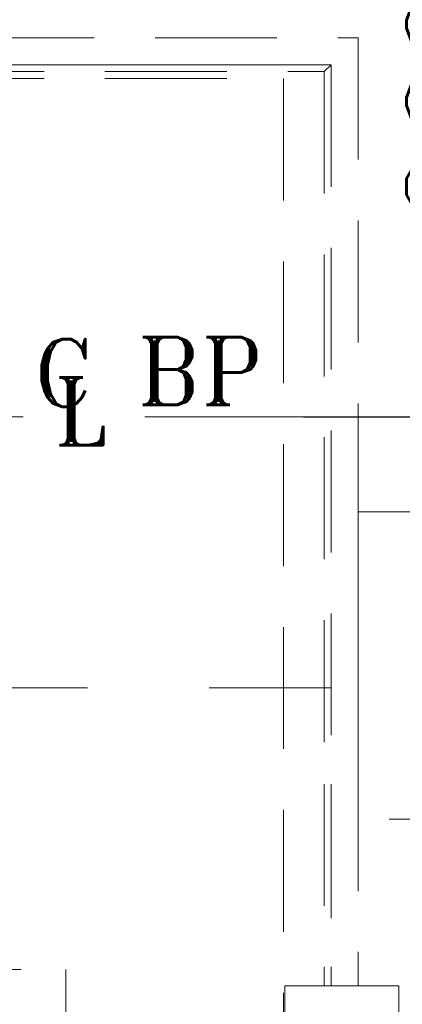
# Model space of a CAD drawing. Header units: inches. Extents: x 0 to 1545919, y 0 to 23143738.
# Tile 155 of 197: x 193740 to 195153, y 157969 to 161604. Entities that reach past the tile are written whole.
import ezdxf

# ---------------------------------------------------------------- set-up
doc = ezdxf.new("R2010")
doc.units = ezdxf.units.IN
doc.header["$LTSCALE"] = 1800
doc.header["$MEASUREMENT"] = 0
doc.linetypes.add('CENTER', pattern=[2, 1.25, -0.25, 0.25, -0.25])
doc.linetypes.add('HIDDEN', pattern=[0.375, 0.25, -0.125])
doc.layers.get('0').update_dxf_attribs({"color": 253, "lineweight": 5})
doc.layers.get('Defpoints').update_dxf_attribs({"lineweight": 18})
for name, color, linetype, lineweight in [('AUX COL', 1, 'Continuous', 18), ('CEN', 8, 'CENTER', 18), ('DIM', 4, 'Continuous', 18), ('EQUIP', 8, 'HIDDEN', 9), ('GRID', 251, 'CENTER', 18), ('TEXT', 3, 'Continuous', 18)]:
    doc.layers.add(name, color=color, linetype=linetype, lineweight=lineweight)
doc.styles.add('ROMANS', font='romans.shx')
doc.styles.add('ROMANT', font='romant')
doc.dimstyles.new('USER175', dxfattribs={"dimscale": 175, "dimtxt": 2, "dimasz": 1.75, "dimexe": 0, "dimexo": 0, "dimgap": 0.5, "dimtad": 1, "dimdec": 0, "dimzin": 0, "dimdsep": 46, "dimtxsty": 'ROMANS', "dimcen": 0, "dimclrd": 4, "dimclre": 4, "dimclrt": 4, "dimadec": 0, "dimazin": 0, "dimtfac": 0.09, "dimtdec": 0, "dimtix": 1, "dimtofl": 0, "dimtmove": 0, "dimatfit": 3, "dimfxl": 1, "dimtolj": 1, "dimtzin": 0, "dimarcsym": 0})

# ---------------------------------------------------------------- blocks, each defined once
blk = doc.blocks.new('AUX COLUMNS')
at = {"layer": 'GRID'}
blk.add_line((-171537.8, 65915), (-242037.8, 65915), dxfattribs=at)
blk = doc.blocks.new('*D789')
at = {"layer": 'Defpoints', "color": 0, "transparency": 16777216}
for p in [(193740, 162737), (195606.4, 162737), (194788.4, 160137)]:
    blk.add_point(p, dxfattribs=at)
at = {"layer": 'DIM', "color": 4, "lineweight": -2, "transparency": 16777216}
for p, q in [((193740, 162737), (195606.4, 162737)), ((195606.4, 160443.3), (195606.4, 162430.8)), ((194788.4, 160137), (195606.4, 160137))]:
    blk.add_line(p, q, dxfattribs=at)
at = {"layer": 'DIM', "color": 4, "transparency": 16777216}
for points in [[(195555.4, 162430.8), (195657.5, 162430.8), (195606.4, 162737)], [(195555.4, 160443.3), (195657.5, 160443.3), (195606.4, 160137)]]:
    blk.add_solid(points, dxfattribs=at)
at = {"layer": 'DIM', "color": 4, "transparency": 16777216, "insert": (195343.9, 161437), "char_height": 350, "attachment_point": 5, "rotation": 90, "style": 'ROMANS'}
blk.add_mtext('\\A1;2600', dxfattribs=at)
blk = doc.blocks.new('MDBFP')
for p, q in [((71037.2, 78327.6), (75247.2, 78327.6)), ((71037.2, 78327.6), (75247.2, 78327.6)), ((71037.2, 78302.6), (75222.2, 78302.6)), ((71037.2, 78302.6), (75222.2, 78302.6)), ((75222.2, 78302.6), (75222.2, 75453.1)), ((75222.2, 78302.6), (75222.2, 75453.1)), ((75247.2, 78327.6), (75247.2, 75658.1)), ((75247.2, 78327.6), (75247.2, 75453.1)), ((75247.2, 78327.6), (75247.2, 75453.1)), ((75247.2, 78327.6), (75247.2, 75658.1)), ((71037.2, 78277.1), (75072.2, 78277.1)), ((71037.2, 78277.1), (75072.2, 78277.1)), ((75072.2, 78277.1), (75072.2, 74790.1)), ((75072.2, 78277.1), (75072.2, 74790.1)), ((75222.2, 75672.3), (75222.2, 74927.6)), ((75222.2, 75672.3), (75222.2, 74927.6)), ((75247.2, 75672.3), (75247.2, 74927.6)), ((75247.2, 75672.3), (75247.2, 74927.6)), ((75247.2, 74987.6), (75247.2, 74927.6)), ((75247.2, 74987.6), (75247.2, 74927.6))]:
    blk.add_line(p, q)
for points in [[(75347.2, 73927.6), (75347.2, 64307.6), (70547.2, 64307.6), (70547.2, 78427.6), (75347.2, 78427.6), (75347.2, 74927.6)], [(75347.2, 73927.6), (75347.2, 64307.6), (70547.2, 64307.6), (70547.2, 78427.6), (75347.2, 78427.6), (75347.2, 74927.6)], [(75247.2, 73927.6), (75247.2, 64407.6), (70647.2, 64407.6), (70647.2, 78327.6), (75247.2, 78327.6), (75247.2, 74927.6)], [(75247.2, 73927.6), (75247.2, 64407.6), (70647.2, 64407.6), (70647.2, 78327.6), (75247.2, 78327.6), (75247.2, 74927.6)]]:
    blk.add_lwpolyline(points)
for points in [[(74267.2, 74987.6), (74267.2, 72007.6), (71627.2, 72007.6), (71627.2, 74987.6)], [(74267.2, 74987.6), (74267.2, 72007.6), (71627.2, 72007.6), (71627.2, 74987.6)], [(75497.2, 74927.6), (75497.2, 73927.6), (75077.2, 73927.6), (75077.2, 74927.6)], [(75497.2, 74927.6), (75497.2, 73927.6), (75077.2, 73927.6), (75077.2, 74927.6)]]:
    blk.add_lwpolyline(points, close=True)
at = {"layer": 'CEN', "flags": 128}
blk.add_lwpolyline([(70959.6, 77027.6), (75145.6, 77027.6)], dxfattribs=at)
at = {"layer": 'EQUIP'}
blk.add_line((75222.2, 78302.6), (75247.2, 78327.6), dxfattribs=at)
blk.add_line((75222.2, 78302.6), (75247.2, 78327.6), dxfattribs=at)
at = {"layer": 'TEXT', "style": 'ROMANT'}
for s, p in [('C', (74146.4, 77065.3)), ('C', (74146.4, 77065.3)), ('BP', (74530.6, 77072.2)), ('L', (74223.2, 76923.9))]:
    blk.add_text(s, height=250, dxfattribs=at).set_placement(p)

msp = doc.modelspace()

# ---------------------------------------------------------------- linework, layer by layer
at = {"layer": 'EQUIP'}
msp.add_lwpolyline([(194990.003, 158652.047), (194990.003, 159787.047), (195555.003, 159787.047), (195555.003, 158652.047)], close=True, dxfattribs=at)

# ---------------------------------------------------------------- block references
at = {"layer": 'AUX COL'}
msp.add_blockref('AUX COLUMNS', (394327.812, 93222.023), dxfattribs=at)
at = {"layer": 'EQUIP'}
msp.add_blockref('MDBFP', (119642.787, 83109.421), dxfattribs=at)

# ---------------------------------------------------------------- dimensions: what is measured, and where the dimension line sits
at = {"layer": 'DIM'}
dim = msp.add_linear_dim(base=(195606.444, 162737.047), p1=(194788.398, 160137.047), p2=(193740.003, 162737.047), angle=90, dimstyle='USER175', override={"dimtmove": 0}, dxfattribs=at)
dim.commit()
dim.dimension.update_dxf_attribs({"geometry": '*D789', "text_midpoint": (195343.944, 161437.047)})

doc.saveas('drawing.dxf')
